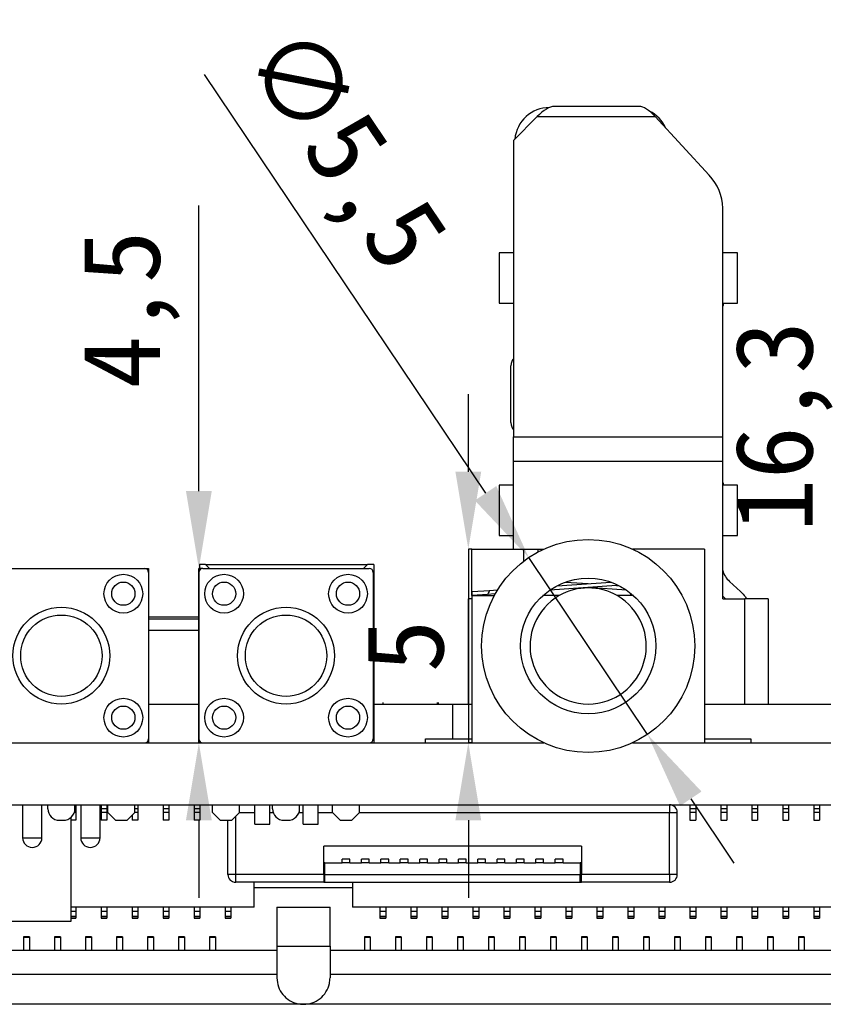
# Model space of a CAD drawing. Header units: millimetres. Extents: x 1603 to 1900, y 1655 to 2075.
# Tile 44 of 52: x 1818 to 1839, y 1864 to 1890. Entities that reach past the tile are written whole.
import ezdxf

# ---------------------------------------------------------------- set-up
doc = ezdxf.new("R2010")
doc.units = ezdxf.units.MM
doc.styles.add('黑体高度2mm', font='simhei.ttf', dxfattribs={"height": 2})
doc.dimstyles.new('红色高度2mm', dxfattribs={"dimtxt": 2, "dimasz": 2, "dimexe": 0, "dimexo": 0, "dimtad": 1, "dimdec": 1, "dimtxsty": '黑体高度2mm', "dimcen": 2.5, "dimclrd": 1, "dimclre": 1, "dimclrt": 1, "dimadec": 0, "dimazin": 0, "dimtfac": 1, "dimtdec": 1, "dimtmove": 0, "dimatfit": 3, "dimfxl": 1, "dimarcsym": 0})

# ---------------------------------------------------------------- blocks, each defined once
blk = doc.blocks.new('*D116')
at = {"color": 1, "lineweight": -2, "transparency": 16777216}
for p, q in [((1822.639, 1877.362), (1822.639, 1884.735)), ((1822.739, 1875.362), (1822.639, 1875.362)), ((1822.639, 1870.862), (1822.639, 1875.362)), ((1822.652, 1870.862), (1822.639, 1870.862)), ((1822.639, 1868.862), (1822.639, 1866.862))]:
    blk.add_line(p, q, dxfattribs=at)
at = {"color": 1, "transparency": 16777216}
for points in [[(1822.305, 1877.362), (1822.972, 1877.362), (1822.639, 1875.362)], [(1822.305, 1868.862), (1822.972, 1868.862), (1822.639, 1870.862)]]:
    blk.add_solid(points, dxfattribs=at)
at = {"layer": 'Defpoints', "color": 0, "transparency": 16777216}
for p in [(1822.639, 1875.362), (1822.739, 1875.362), (1822.652, 1870.862)]:
    blk.add_point(p, dxfattribs=at)
at = {"color": 1, "transparency": 16777216, "insert": (1820.89, 1882.048), "char_height": 2, "attachment_point": 5, "rotation": 90, "style": '黑体高度2mm'}
blk.add_mtext('4,5', dxfattribs=at)
blk = doc.blocks.new('*D117')
at = {"color": 1, "lineweight": -2, "transparency": 16777216}
for p, q in [((1829.595, 1877.862), (1829.595, 1879.862)), ((1829.689, 1875.862), (1829.595, 1875.862)), ((1829.595, 1875.862), (1829.595, 1870.862)), ((1829.689, 1870.862), (1829.595, 1870.862)), ((1829.595, 1868.862), (1829.595, 1866.862))]:
    blk.add_line(p, q, dxfattribs=at)
at = {"color": 1, "transparency": 16777216}
for points in [[(1829.261, 1877.862), (1829.928, 1877.862), (1829.595, 1875.862)], [(1829.261, 1868.862), (1829.928, 1868.862), (1829.595, 1870.862)]]:
    blk.add_solid(points, dxfattribs=at)
at = {"layer": 'Defpoints', "color": 0, "transparency": 16777216}
for p in [(1829.689, 1875.862), (1829.595, 1870.862), (1829.689, 1870.862)]:
    blk.add_point(p, dxfattribs=at)
at = {"color": 1, "transparency": 16777216, "insert": (1827.97, 1873.362), "char_height": 2, "attachment_point": 5, "rotation": 90, "style": '黑体高度2mm'}
blk.add_mtext('5', dxfattribs=at)
blk = doc.blocks.new('*D118')
at = {"color": 1, "lineweight": -2, "transparency": 16777216}
for p, q in [((1841.538, 1887.202), (1839.488, 1887.202)), ((1839.488, 1885.202), (1839.488, 1872.862)), ((1841.538, 1870.862), (1839.488, 1870.862))]:
    blk.add_line(p, q, dxfattribs=at)
at = {"color": 1, "transparency": 16777216}
for points in [[(1839.155, 1885.202), (1839.822, 1885.202), (1839.488, 1887.202)], [(1839.155, 1872.862), (1839.822, 1872.862), (1839.488, 1870.862)]]:
    blk.add_solid(points, dxfattribs=at)
at = {"layer": 'Defpoints', "color": 0, "transparency": 16777216}
for p in [(1841.538, 1887.202), (1839.488, 1870.862), (1841.538, 1870.862)]:
    blk.add_point(p, dxfattribs=at)
at = {"color": 1, "transparency": 16777216, "insert": (1837.74, 1879.032), "char_height": 2, "attachment_point": 5, "rotation": 90, "style": '黑体高度2mm'}
blk.add_mtext('16,3', dxfattribs=at)
blk = doc.blocks.new('*D125')
at = {"color": 1, "lineweight": -2, "transparency": 16777216}
for p, q in [((1822.777, 1888.115), (1830.04, 1877.304)), ((1834.222, 1871.079), (1831.155, 1875.644)), ((1835.337, 1869.419), (1836.453, 1867.759))]:
    blk.add_line(p, q, dxfattribs=at)
at = {"color": 1, "transparency": 16777216}
for points in [[(1830.316, 1877.49), (1829.763, 1877.118), (1831.155, 1875.644)], [(1835.614, 1869.605), (1835.061, 1869.233), (1834.222, 1871.079)]]:
    blk.add_solid(points, dxfattribs=at)
at = {"layer": 'Defpoints', "color": 0, "transparency": 16777216}
for p in [(1831.155, 1875.644), (1834.222, 1871.079)]:
    blk.add_point(p, dxfattribs=at)
at = {"color": 1, "transparency": 16777216, "insert": (1826.241, 1886.095), "char_height": 2, "attachment_point": 5, "rotation": 303.8946, "style": '黑体高度2mm'}
blk.add_mtext('∅5,5', dxfattribs=at)

msp = doc.modelspace()

# ---------------------------------------------------------------- linework, layer by layer
at = {"color": 7, "linetype": 'Continuous', "lineweight": 25}
for p, q in [((1834.006, 1887.291), (1831.815, 1887.291)), ((1831.37, 1887.028), (1830.765, 1886.416)), ((1831.37, 1887.028), (1834.42, 1887.028)), ((1835.81, 1885.514), (1834.42, 1887.028)), ((1830.765, 1886.416), (1830.765, 1878.758)), ((1836.165, 1878.758), (1836.165, 1884.667)), ((1830.39, 1883.512), (1830.39, 1882.212)), ((1830.765, 1883.512), (1830.39, 1883.512)), ((1836.54, 1883.512), (1836.165, 1883.512)), ((1836.54, 1882.212), (1836.54, 1883.512)), ((1830.39, 1882.212), (1830.765, 1882.212)), ((1836.165, 1882.212), (1836.54, 1882.212)), ((1830.696, 1879.13), (1830.696, 1880.593)), ((1830.765, 1878.758), (1836.165, 1878.758)), ((1830.765, 1878.121), (1830.765, 1878.758)), ((1836.165, 1878.121), (1836.165, 1878.758)), ((1830.765, 1875.862), (1830.765, 1878.121)), ((1836.165, 1878.121), (1830.765, 1878.121)), ((1836.165, 1874.582), (1836.165, 1878.121)), ((1830.39, 1877.512), (1830.39, 1876.212)), ((1830.765, 1877.512), (1830.39, 1877.512)), ((1836.54, 1877.512), (1836.165, 1877.512)), ((1836.54, 1876.212), (1836.54, 1877.512)), ((1830.39, 1876.212), (1830.765, 1876.212)), ((1836.165, 1876.212), (1836.54, 1876.212)), ((1829.689, 1874.662), (1829.689, 1875.862)), ((1829.689, 1875.862), (1831.022, 1875.862)), ((1831.022, 1875.862), (1831.022, 1875.549)), ((1831.022, 1875.862), (1831.387, 1875.862)), ((1831.387, 1875.862), (1831.543, 1875.862)), ((1831.387, 1875.862), (1831.387, 1875.784)), ((1835.689, 1875.862), (1833.834, 1875.862)), ((1835.689, 1875.862), (1835.689, 1870.862)), ((1822.812, 1875.462), (1822.652, 1875.462)), ((1822.652, 1875.462), (1822.652, 1875.312)), ((1822.912, 1875.362), (1822.812, 1875.462)), ((1822.812, 1875.462), (1826.992, 1875.462)), ((1826.992, 1875.462), (1826.892, 1875.362)), ((1827.152, 1875.462), (1826.992, 1875.462)), ((1827.152, 1875.462), (1827.152, 1874.462)), ((1816.939, 1875.362), (1821.239, 1875.362)), ((1821.239, 1875.362), (1821.338, 1875.362)), ((1821.338, 1875.362), (1821.338, 1875.266)), ((1821.339, 1875.262), (1821.339, 1870.962)), ((1822.639, 1875.262), (1822.639, 1870.962)), ((1822.739, 1875.362), (1827.039, 1875.362)), ((1827.139, 1875.262), (1827.139, 1870.962)), ((1831.887, 1874.917), (1833.271, 1875.012)), ((1832.106, 1875.012), (1832.689, 1874.972)), ((1836.338, 1875.03), (1836.623, 1874.769)), ((1829.691, 1874.767), (1830.143, 1874.798)), ((1829.698, 1874.667), (1829.691, 1874.767)), ((1830.091, 1874.694), (1829.698, 1874.667)), ((1830.29, 1874.708), (1830.091, 1874.694)), ((1830.143, 1874.798), (1830.352, 1874.812)), ((1833.42, 1874.922), (1831.697, 1874.804)), ((1833.68, 1874.804), (1832.689, 1874.872)), ((1833.421, 1874.922), (1833.49, 1874.917)), ((1833.79, 1874.662), (1833.79, 1874.722)), ((1827.152, 1874.462), (1827.139, 1874.462)), ((1827.152, 1874.462), (1827.152, 1870.862)), ((1829.595, 1871.862), (1829.595, 1874.582)), ((1829.689, 1874.662), (1829.689, 1870.862)), ((1829.689, 1874.662), (1830.265, 1874.662)), ((1831.94, 1874.662), (1831.517, 1874.662)), ((1833.86, 1874.662), (1833.437, 1874.662)), ((1836.235, 1874.582), (1836.165, 1874.646)), ((1836.165, 1874.582), (1836.735, 1874.582)), ((1837.335, 1874.582), (1837.335, 1871.862)), ((1821.339, 1874.112), (1822.639, 1874.112)), ((1822.639, 1873.762), (1821.339, 1873.762)), ((1827.39, 1871.899), (1827.39, 1871.862)), ((1828.795, 1871.862), (1828.795, 1871.899)), ((1828.802, 1871.862), (1828.802, 1871.899)), ((1828.822, 1871.862), (1828.822, 1871.899)), ((1821.339, 1871.862), (1822.639, 1871.862)), ((1827.152, 1871.862), (1829.189, 1871.862)), ((1829.189, 1871.862), (1829.189, 1870.964)), ((1829.189, 1871.862), (1829.689, 1871.862)), ((1835.689, 1871.862), (1840.133, 1871.862)), ((1806.189, 1870.862), (1829.689, 1870.862)), ((1821.338, 1870.957), (1821.338, 1870.862)), ((1822.652, 1870.912), (1822.652, 1870.862)), ((1828.489, 1870.962), (1828.489, 1870.964)), ((1828.489, 1870.964), (1829.689, 1870.964)), ((1828.489, 1870.862), (1828.489, 1870.962)), ((1828.489, 1870.962), (1829.689, 1870.962)), ((1829.689, 1870.862), (1831.543, 1870.862)), ((1833.834, 1870.862), (1835.689, 1870.862)), ((1835.689, 1870.962), (1836.889, 1870.962)), ((1835.689, 1870.862), (1873.189, 1870.862)), ((1836.889, 1870.962), (1836.889, 1870.862)), ((1806.189, 1869.262), (1873.189, 1869.262)), ((1818.088, 1869.262), (1818.088, 1868.412)), ((1818.588, 1868.412), (1818.588, 1869.262)), ((1818.739, 1869.162), (1818.739, 1869.262)), ((1819.439, 1869.162), (1819.439, 1869.262)), ((1819.464, 1869.262), (1819.464, 1869.162)), ((1819.464, 1869.162), (1819.464, 1869.062)), ((1819.588, 1869.262), (1819.588, 1868.412)), ((1820.088, 1868.412), (1820.088, 1869.262)), ((1820.114, 1869.262), (1820.114, 1869.162)), ((1820.264, 1869.162), (1820.114, 1869.162)), ((1820.114, 1869.162), (1820.114, 1869.062)), ((1820.264, 1869.262), (1820.264, 1869.162)), ((1820.264, 1869.162), (1820.264, 1869.062)), ((1820.289, 1869.062), (1820.289, 1869.262)), ((1820.989, 1869.062), (1820.989, 1869.262)), ((1821.064, 1869.262), (1821.064, 1869.162)), ((1821.064, 1869.162), (1821.064, 1869.062)), ((1821.714, 1869.262), (1821.714, 1869.162)), ((1821.864, 1869.162), (1821.714, 1869.162)), ((1821.714, 1869.162), (1821.714, 1869.062)), ((1821.864, 1869.262), (1821.864, 1869.162)), ((1821.864, 1869.162), (1821.864, 1869.062)), ((1822.514, 1869.262), (1822.514, 1869.162)), ((1822.664, 1869.162), (1822.514, 1869.162)), ((1822.514, 1869.162), (1822.514, 1869.062)), ((1822.664, 1869.262), (1822.664, 1869.162)), ((1822.664, 1869.162), (1822.664, 1869.062)), ((1822.989, 1869.062), (1822.989, 1869.262)), ((1823.689, 1869.062), (1823.689, 1869.262)), ((1824.082, 1868.762), (1824.082, 1869.262)), ((1824.472, 1868.762), (1824.472, 1869.262)), ((1824.539, 1869.162), (1824.539, 1869.262)), ((1825.239, 1869.162), (1825.239, 1869.262)), ((1825.332, 1868.762), (1825.332, 1869.262)), ((1825.722, 1868.762), (1825.722, 1869.262)), ((1826.089, 1869.062), (1826.089, 1869.262)), ((1826.789, 1869.062), (1826.789, 1869.262)), ((1834.789, 1869.262), (1834.789, 1869.062)), ((1835.314, 1869.262), (1835.314, 1869.162)), ((1835.464, 1869.162), (1835.314, 1869.162)), ((1835.314, 1869.162), (1835.314, 1869.062)), ((1835.464, 1869.262), (1835.464, 1869.162)), ((1835.464, 1869.162), (1835.464, 1869.062)), ((1836.114, 1869.262), (1836.114, 1869.162)), ((1836.264, 1869.162), (1836.114, 1869.162)), ((1836.114, 1869.162), (1836.114, 1869.062)), ((1836.264, 1869.262), (1836.264, 1869.162)), ((1836.264, 1869.162), (1836.264, 1869.062)), ((1836.914, 1869.262), (1836.914, 1869.162)), ((1837.064, 1869.162), (1836.914, 1869.162)), ((1836.914, 1869.162), (1836.914, 1869.062)), ((1837.064, 1869.262), (1837.064, 1869.162)), ((1837.064, 1869.162), (1837.064, 1869.062)), ((1837.714, 1869.262), (1837.714, 1869.162)), ((1837.864, 1869.162), (1837.714, 1869.162)), ((1837.714, 1869.162), (1837.714, 1869.062)), ((1837.864, 1869.262), (1837.864, 1869.162)), ((1837.864, 1869.162), (1837.864, 1869.062)), ((1838.514, 1869.262), (1838.514, 1869.162)), ((1838.664, 1869.162), (1838.514, 1869.162)), ((1838.514, 1869.162), (1838.514, 1869.062)), ((1838.664, 1869.262), (1838.664, 1869.162)), ((1838.664, 1869.162), (1838.664, 1869.062)), ((1819.039, 1868.862), (1819.139, 1868.862)), ((1819.339, 1866.262), (1819.339, 1868.938)), ((1819.464, 1869.062), (1819.421, 1869.062)), ((1819.464, 1869.062), (1819.464, 1868.862)), ((1820.264, 1869.062), (1820.114, 1869.062)), ((1820.114, 1869.062), (1820.114, 1868.862)), ((1820.264, 1868.862), (1820.114, 1868.862)), ((1820.264, 1869.062), (1820.264, 1868.862)), ((1820.289, 1869.062), (1820.489, 1868.862)), ((1820.489, 1868.862), (1820.789, 1868.862)), ((1820.789, 1868.862), (1820.989, 1869.062)), ((1820.914, 1868.987), (1820.914, 1868.862)), ((1821.064, 1868.862), (1820.914, 1868.862)), ((1821.064, 1869.062), (1820.989, 1869.062)), ((1821.064, 1869.062), (1821.064, 1868.862)), ((1821.864, 1869.062), (1821.714, 1869.062)), ((1821.714, 1869.062), (1821.714, 1868.862)), ((1821.864, 1868.862), (1821.714, 1868.862)), ((1821.864, 1869.062), (1821.864, 1868.862)), ((1822.664, 1869.062), (1822.514, 1869.062)), ((1822.514, 1869.062), (1822.514, 1868.862)), ((1822.664, 1868.862), (1822.514, 1868.862)), ((1822.664, 1869.062), (1822.664, 1868.862)), ((1822.989, 1869.062), (1823.189, 1868.862)), ((1823.189, 1868.862), (1823.489, 1868.862)), ((1823.389, 1867.462), (1823.389, 1868.862)), ((1823.489, 1868.862), (1823.689, 1869.062)), ((1824.839, 1868.862), (1824.939, 1868.862)), ((1826.089, 1869.062), (1826.289, 1868.862)), ((1826.289, 1868.862), (1826.589, 1868.862)), ((1826.589, 1868.862), (1826.789, 1869.062)), ((1834.789, 1869.062), (1834.989, 1869.062)), ((1834.789, 1867.462), (1834.789, 1869.062)), ((1834.989, 1867.462), (1834.989, 1869.062)), ((1835.464, 1869.062), (1835.314, 1869.062)), ((1835.314, 1869.062), (1835.314, 1868.862)), ((1835.314, 1868.862), (1835.464, 1868.862)), ((1835.464, 1869.062), (1835.464, 1868.862)), ((1836.264, 1869.062), (1836.114, 1869.062)), ((1836.114, 1869.062), (1836.114, 1868.862)), ((1836.114, 1868.862), (1836.264, 1868.862)), ((1836.264, 1869.062), (1836.264, 1868.862)), ((1837.064, 1869.062), (1836.914, 1869.062)), ((1836.914, 1869.062), (1836.914, 1868.862)), ((1836.914, 1868.862), (1837.064, 1868.862)), ((1837.064, 1869.062), (1837.064, 1868.862)), ((1837.864, 1869.062), (1837.714, 1869.062)), ((1837.714, 1869.062), (1837.714, 1868.862)), ((1837.714, 1868.862), (1837.864, 1868.862)), ((1837.864, 1869.062), (1837.864, 1868.862)), ((1838.664, 1869.062), (1838.514, 1869.062)), ((1838.514, 1869.062), (1838.514, 1868.862)), ((1838.514, 1868.862), (1838.664, 1868.862)), ((1838.664, 1869.062), (1838.664, 1868.862)), ((1824.082, 1868.762), (1824.472, 1868.762)), ((1825.332, 1868.762), (1825.722, 1868.762)), ((1832.514, 1868.192), (1825.864, 1868.192)), ((1825.864, 1867.462), (1825.864, 1868.192)), ((1832.514, 1868.192), (1832.514, 1867.462)), ((1826.539, 1867.858), (1826.339, 1867.858)), ((1826.339, 1867.762), (1826.339, 1867.858)), ((1826.539, 1867.762), (1826.539, 1867.858)), ((1827.039, 1867.858), (1826.839, 1867.858)), ((1826.839, 1867.762), (1826.839, 1867.858)), ((1827.039, 1867.762), (1827.039, 1867.858)), ((1827.539, 1867.858), (1827.339, 1867.858)), ((1827.339, 1867.762), (1827.339, 1867.858)), ((1827.539, 1867.762), (1827.539, 1867.858)), ((1828.039, 1867.858), (1827.839, 1867.858)), ((1827.839, 1867.762), (1827.839, 1867.858)), ((1828.039, 1867.762), (1828.039, 1867.858)), ((1828.539, 1867.858), (1828.339, 1867.858)), ((1828.339, 1867.762), (1828.339, 1867.858)), ((1828.539, 1867.762), (1828.539, 1867.858)), ((1829.039, 1867.858), (1828.839, 1867.858)), ((1828.839, 1867.762), (1828.839, 1867.858)), ((1829.039, 1867.762), (1829.039, 1867.858)), ((1829.539, 1867.858), (1829.339, 1867.858)), ((1829.339, 1867.762), (1829.339, 1867.858)), ((1829.539, 1867.762), (1829.539, 1867.858)), ((1830.039, 1867.858), (1829.839, 1867.858)), ((1829.839, 1867.762), (1829.839, 1867.858)), ((1830.039, 1867.762), (1830.039, 1867.858)), ((1830.539, 1867.858), (1830.339, 1867.858)), ((1830.339, 1867.762), (1830.339, 1867.858)), ((1830.539, 1867.762), (1830.539, 1867.858)), ((1831.039, 1867.858), (1830.839, 1867.858)), ((1830.839, 1867.762), (1830.839, 1867.858)), ((1831.039, 1867.762), (1831.039, 1867.858)), ((1831.539, 1867.858), (1831.339, 1867.858)), ((1831.339, 1867.762), (1831.339, 1867.858)), ((1831.539, 1867.762), (1831.539, 1867.858)), ((1832.039, 1867.858), (1831.839, 1867.858)), ((1831.839, 1867.762), (1831.839, 1867.858)), ((1832.039, 1867.762), (1832.039, 1867.858)), ((1825.894, 1867.762), (1825.864, 1867.762)), ((1825.894, 1867.462), (1825.894, 1867.762)), ((1825.894, 1867.762), (1826.339, 1867.762)), ((1826.539, 1867.762), (1826.339, 1867.762)), ((1826.539, 1867.762), (1826.839, 1867.762)), ((1827.039, 1867.762), (1826.839, 1867.762)), ((1827.039, 1867.762), (1827.339, 1867.762)), ((1827.539, 1867.762), (1827.339, 1867.762)), ((1827.539, 1867.762), (1827.839, 1867.762)), ((1828.039, 1867.762), (1827.839, 1867.762)), ((1828.039, 1867.762), (1828.339, 1867.762)), ((1828.539, 1867.762), (1828.339, 1867.762)), ((1828.539, 1867.762), (1828.839, 1867.762)), ((1829.039, 1867.762), (1828.839, 1867.762)), ((1829.039, 1867.762), (1829.339, 1867.762)), ((1829.539, 1867.762), (1829.339, 1867.762)), ((1829.539, 1867.762), (1829.839, 1867.762)), ((1830.039, 1867.762), (1829.839, 1867.762)), ((1830.039, 1867.762), (1830.339, 1867.762)), ((1830.539, 1867.762), (1830.339, 1867.762)), ((1830.539, 1867.762), (1830.839, 1867.762)), ((1831.039, 1867.762), (1830.839, 1867.762)), ((1831.039, 1867.762), (1831.339, 1867.762)), ((1831.539, 1867.762), (1831.339, 1867.762)), ((1831.539, 1867.762), (1831.839, 1867.762)), ((1832.039, 1867.762), (1831.839, 1867.762)), ((1832.039, 1867.762), (1832.484, 1867.762)), ((1832.484, 1867.762), (1832.484, 1867.462)), ((1832.514, 1867.762), (1832.484, 1867.762)), ((1823.589, 1867.462), (1823.389, 1867.462)), ((1825.864, 1867.462), (1823.589, 1867.462)), ((1823.589, 1867.262), (1823.589, 1867.462)), ((1825.864, 1867.462), (1825.864, 1867.262)), ((1825.894, 1867.462), (1832.484, 1867.462)), ((1825.894, 1867.262), (1825.894, 1867.462)), ((1832.484, 1867.262), (1832.484, 1867.462)), ((1834.789, 1867.462), (1832.514, 1867.462)), ((1832.514, 1867.262), (1832.514, 1867.462)), ((1834.989, 1867.462), (1834.789, 1867.462)), ((1834.789, 1867.462), (1834.789, 1867.262)), ((1825.864, 1867.262), (1823.589, 1867.262)), ((1824.069, 1866.622), (1824.069, 1867.262)), ((1826.609, 1867.122), (1824.069, 1867.122)), ((1825.864, 1867.262), (1825.894, 1867.262)), ((1825.894, 1867.262), (1832.484, 1867.262)), ((1826.609, 1867.262), (1826.609, 1866.622)), ((1832.484, 1867.262), (1832.514, 1867.262)), ((1834.789, 1867.262), (1832.514, 1867.262)), ((1824.069, 1866.622), (1819.339, 1866.622)), ((1819.464, 1866.622), (1819.464, 1866.517)), ((1820.114, 1866.622), (1820.114, 1866.517)), ((1820.264, 1866.622), (1820.264, 1866.517)), ((1820.914, 1866.622), (1820.914, 1866.517)), ((1821.064, 1866.622), (1821.064, 1866.517)), ((1821.714, 1866.622), (1821.714, 1866.517)), ((1821.864, 1866.622), (1821.864, 1866.517)), ((1822.514, 1866.622), (1822.514, 1866.517)), ((1822.664, 1866.622), (1822.664, 1866.517)), ((1823.314, 1866.622), (1823.314, 1866.517)), ((1823.464, 1866.622), (1823.464, 1866.517)), ((1824.654, 1866.622), (1824.654, 1865.612)), ((1824.654, 1866.622), (1826.024, 1866.622)), ((1826.024, 1865.612), (1826.024, 1866.622)), ((1839.039, 1866.622), (1826.609, 1866.622)), ((1827.314, 1866.622), (1827.314, 1866.517)), ((1827.464, 1866.622), (1827.464, 1866.517)), ((1828.114, 1866.622), (1828.114, 1866.517)), ((1828.264, 1866.622), (1828.264, 1866.517)), ((1828.914, 1866.622), (1828.914, 1866.517)), ((1829.064, 1866.622), (1829.064, 1866.517)), ((1829.714, 1866.622), (1829.714, 1866.517)), ((1829.864, 1866.622), (1829.864, 1866.517)), ((1830.514, 1866.622), (1830.514, 1866.517)), ((1830.664, 1866.622), (1830.664, 1866.517)), ((1831.314, 1866.622), (1831.314, 1866.517)), ((1831.464, 1866.622), (1831.464, 1866.517)), ((1832.114, 1866.622), (1832.114, 1866.517)), ((1832.264, 1866.622), (1832.264, 1866.517)), ((1832.914, 1866.622), (1832.914, 1866.517)), ((1833.064, 1866.622), (1833.064, 1866.517)), ((1833.714, 1866.622), (1833.714, 1866.517)), ((1833.864, 1866.622), (1833.864, 1866.517)), ((1834.514, 1866.622), (1834.514, 1866.517)), ((1834.664, 1866.622), (1834.664, 1866.517)), ((1835.314, 1866.622), (1835.314, 1866.517)), ((1835.464, 1866.622), (1835.464, 1866.517)), ((1836.114, 1866.622), (1836.114, 1866.517)), ((1836.264, 1866.622), (1836.264, 1866.517)), ((1836.914, 1866.622), (1836.914, 1866.517)), ((1837.064, 1866.622), (1837.064, 1866.517)), ((1837.714, 1866.622), (1837.714, 1866.517)), ((1837.864, 1866.622), (1837.864, 1866.517)), ((1838.514, 1866.622), (1838.514, 1866.517)), ((1838.664, 1866.622), (1838.664, 1866.517)), ((1819.339, 1866.517), (1819.464, 1866.517)), ((1819.339, 1866.332), (1819.464, 1866.332)), ((1819.464, 1866.517), (1819.464, 1866.38)), ((1819.464, 1866.38), (1819.464, 1866.339)), ((1819.464, 1866.339), (1819.464, 1866.332)), ((1820.114, 1866.517), (1820.264, 1866.517)), ((1820.114, 1866.517), (1820.114, 1866.38)), ((1820.264, 1866.38), (1820.114, 1866.38)), ((1820.114, 1866.38), (1820.114, 1866.339)), ((1820.264, 1866.339), (1820.114, 1866.339)), ((1820.114, 1866.339), (1820.114, 1866.332)), ((1820.114, 1866.332), (1820.264, 1866.332)), ((1820.264, 1866.517), (1820.264, 1866.38)), ((1820.264, 1866.38), (1820.264, 1866.339)), ((1820.264, 1866.339), (1820.264, 1866.332)), ((1820.914, 1866.517), (1821.064, 1866.517)), ((1820.914, 1866.517), (1820.914, 1866.38)), ((1821.064, 1866.38), (1820.914, 1866.38)), ((1820.914, 1866.38), (1820.914, 1866.339)), ((1821.064, 1866.339), (1820.914, 1866.339)), ((1820.914, 1866.339), (1820.914, 1866.332)), ((1820.914, 1866.332), (1821.064, 1866.332)), ((1821.064, 1866.517), (1821.064, 1866.38)), ((1821.064, 1866.38), (1821.064, 1866.339)), ((1821.064, 1866.339), (1821.064, 1866.332)), ((1821.714, 1866.517), (1821.864, 1866.517)), ((1821.714, 1866.517), (1821.714, 1866.38)), ((1821.864, 1866.38), (1821.714, 1866.38)), ((1821.714, 1866.38), (1821.714, 1866.339)), ((1821.864, 1866.339), (1821.714, 1866.339)), ((1821.714, 1866.339), (1821.714, 1866.332)), ((1821.714, 1866.332), (1821.864, 1866.332)), ((1821.864, 1866.517), (1821.864, 1866.38)), ((1821.864, 1866.38), (1821.864, 1866.339)), ((1821.864, 1866.339), (1821.864, 1866.332)), ((1822.514, 1866.517), (1822.664, 1866.517)), ((1822.514, 1866.517), (1822.514, 1866.38)), ((1822.664, 1866.38), (1822.514, 1866.38)), ((1822.514, 1866.38), (1822.514, 1866.339)), ((1822.664, 1866.339), (1822.514, 1866.339)), ((1822.514, 1866.339), (1822.514, 1866.332)), ((1822.514, 1866.332), (1822.664, 1866.332)), ((1822.664, 1866.517), (1822.664, 1866.38)), ((1822.664, 1866.38), (1822.664, 1866.339)), ((1822.664, 1866.339), (1822.664, 1866.332)), ((1823.314, 1866.517), (1823.464, 1866.517)), ((1823.314, 1866.517), (1823.314, 1866.38)), ((1823.464, 1866.38), (1823.314, 1866.38)), ((1823.314, 1866.38), (1823.314, 1866.339)), ((1823.464, 1866.339), (1823.314, 1866.339)), ((1823.314, 1866.339), (1823.314, 1866.332)), ((1823.314, 1866.332), (1823.464, 1866.332)), ((1823.464, 1866.517), (1823.464, 1866.38)), ((1823.464, 1866.38), (1823.464, 1866.339)), ((1823.464, 1866.339), (1823.464, 1866.332)), ((1827.314, 1866.517), (1827.464, 1866.517)), ((1827.314, 1866.517), (1827.314, 1866.38)), ((1827.464, 1866.38), (1827.314, 1866.38)), ((1827.314, 1866.38), (1827.314, 1866.339)), ((1827.464, 1866.339), (1827.314, 1866.339)), ((1827.314, 1866.339), (1827.314, 1866.332)), ((1827.314, 1866.332), (1827.464, 1866.332)), ((1827.464, 1866.517), (1827.464, 1866.38)), ((1827.464, 1866.38), (1827.464, 1866.339)), ((1827.464, 1866.339), (1827.464, 1866.332)), ((1828.114, 1866.517), (1828.264, 1866.517)), ((1828.114, 1866.517), (1828.114, 1866.38)), ((1828.264, 1866.38), (1828.114, 1866.38)), ((1828.114, 1866.38), (1828.114, 1866.339)), ((1828.264, 1866.339), (1828.114, 1866.339)), ((1828.114, 1866.339), (1828.114, 1866.332)), ((1828.114, 1866.332), (1828.264, 1866.332)), ((1828.264, 1866.517), (1828.264, 1866.38)), ((1828.264, 1866.38), (1828.264, 1866.339)), ((1828.264, 1866.339), (1828.264, 1866.332)), ((1828.914, 1866.517), (1829.064, 1866.517)), ((1828.914, 1866.517), (1828.914, 1866.38)), ((1829.064, 1866.38), (1828.914, 1866.38)), ((1828.914, 1866.38), (1828.914, 1866.339)), ((1829.064, 1866.339), (1828.914, 1866.339)), ((1828.914, 1866.339), (1828.914, 1866.332)), ((1828.914, 1866.332), (1829.064, 1866.332)), ((1829.064, 1866.517), (1829.064, 1866.38)), ((1829.064, 1866.38), (1829.064, 1866.339)), ((1829.064, 1866.339), (1829.064, 1866.332)), ((1829.714, 1866.517), (1829.864, 1866.517)), ((1829.714, 1866.517), (1829.714, 1866.38)), ((1829.864, 1866.38), (1829.714, 1866.38)), ((1829.714, 1866.38), (1829.714, 1866.339)), ((1829.864, 1866.339), (1829.714, 1866.339)), ((1829.714, 1866.339), (1829.714, 1866.332)), ((1829.714, 1866.332), (1829.864, 1866.332)), ((1829.864, 1866.517), (1829.864, 1866.38)), ((1829.864, 1866.38), (1829.864, 1866.339)), ((1829.864, 1866.339), (1829.864, 1866.332)), ((1830.514, 1866.517), (1830.664, 1866.517)), ((1830.514, 1866.517), (1830.514, 1866.38)), ((1830.664, 1866.38), (1830.514, 1866.38)), ((1830.514, 1866.38), (1830.514, 1866.339)), ((1830.664, 1866.339), (1830.514, 1866.339)), ((1830.514, 1866.339), (1830.514, 1866.332)), ((1830.514, 1866.332), (1830.664, 1866.332)), ((1830.664, 1866.517), (1830.664, 1866.38)), ((1830.664, 1866.38), (1830.664, 1866.339)), ((1830.664, 1866.339), (1830.664, 1866.332)), ((1831.314, 1866.517), (1831.464, 1866.517)), ((1831.314, 1866.517), (1831.314, 1866.38)), ((1831.464, 1866.38), (1831.314, 1866.38)), ((1831.314, 1866.38), (1831.314, 1866.339)), ((1831.464, 1866.339), (1831.314, 1866.339)), ((1831.314, 1866.339), (1831.314, 1866.332)), ((1831.314, 1866.332), (1831.464, 1866.332)), ((1831.464, 1866.517), (1831.464, 1866.38)), ((1831.464, 1866.38), (1831.464, 1866.339)), ((1831.464, 1866.339), (1831.464, 1866.332)), ((1832.114, 1866.517), (1832.264, 1866.517)), ((1832.114, 1866.517), (1832.114, 1866.38)), ((1832.264, 1866.38), (1832.114, 1866.38)), ((1832.114, 1866.38), (1832.114, 1866.339)), ((1832.264, 1866.339), (1832.114, 1866.339)), ((1832.114, 1866.339), (1832.114, 1866.332)), ((1832.114, 1866.332), (1832.264, 1866.332)), ((1832.264, 1866.517), (1832.264, 1866.38)), ((1832.264, 1866.38), (1832.264, 1866.339)), ((1832.264, 1866.339), (1832.264, 1866.332)), ((1832.914, 1866.517), (1833.064, 1866.517)), ((1832.914, 1866.517), (1832.914, 1866.38)), ((1833.064, 1866.38), (1832.914, 1866.38)), ((1832.914, 1866.38), (1832.914, 1866.339)), ((1833.064, 1866.339), (1832.914, 1866.339)), ((1832.914, 1866.339), (1832.914, 1866.332)), ((1832.914, 1866.332), (1833.064, 1866.332)), ((1833.064, 1866.517), (1833.064, 1866.38)), ((1833.064, 1866.38), (1833.064, 1866.339)), ((1833.064, 1866.339), (1833.064, 1866.332)), ((1833.714, 1866.517), (1833.864, 1866.517)), ((1833.714, 1866.517), (1833.714, 1866.38)), ((1833.864, 1866.38), (1833.714, 1866.38)), ((1833.714, 1866.38), (1833.714, 1866.339)), ((1833.864, 1866.339), (1833.714, 1866.339)), ((1833.714, 1866.339), (1833.714, 1866.332)), ((1833.714, 1866.332), (1833.864, 1866.332)), ((1833.864, 1866.517), (1833.864, 1866.38)), ((1833.864, 1866.38), (1833.864, 1866.339)), ((1833.864, 1866.339), (1833.864, 1866.332)), ((1834.514, 1866.517), (1834.664, 1866.517)), ((1834.514, 1866.517), (1834.514, 1866.38)), ((1834.664, 1866.38), (1834.514, 1866.38)), ((1834.514, 1866.38), (1834.514, 1866.339)), ((1834.664, 1866.339), (1834.514, 1866.339)), ((1834.514, 1866.339), (1834.514, 1866.332)), ((1834.514, 1866.332), (1834.664, 1866.332)), ((1834.664, 1866.517), (1834.664, 1866.38)), ((1834.664, 1866.38), (1834.664, 1866.339)), ((1834.664, 1866.339), (1834.664, 1866.332)), ((1835.314, 1866.517), (1835.464, 1866.517)), ((1835.314, 1866.517), (1835.314, 1866.38)), ((1835.464, 1866.38), (1835.314, 1866.38)), ((1835.314, 1866.38), (1835.314, 1866.339)), ((1835.464, 1866.339), (1835.314, 1866.339)), ((1835.314, 1866.339), (1835.314, 1866.332)), ((1835.314, 1866.332), (1835.464, 1866.332)), ((1835.464, 1866.517), (1835.464, 1866.38)), ((1835.464, 1866.38), (1835.464, 1866.339)), ((1835.464, 1866.339), (1835.464, 1866.332)), ((1836.114, 1866.517), (1836.264, 1866.517)), ((1836.114, 1866.517), (1836.114, 1866.38)), ((1836.264, 1866.38), (1836.114, 1866.38)), ((1836.114, 1866.38), (1836.114, 1866.339)), ((1836.264, 1866.339), (1836.114, 1866.339)), ((1836.114, 1866.339), (1836.114, 1866.332)), ((1836.114, 1866.332), (1836.264, 1866.332)), ((1836.264, 1866.517), (1836.264, 1866.38)), ((1836.264, 1866.38), (1836.264, 1866.339)), ((1836.264, 1866.339), (1836.264, 1866.332)), ((1836.914, 1866.517), (1837.064, 1866.517)), ((1836.914, 1866.517), (1836.914, 1866.38)), ((1837.064, 1866.38), (1836.914, 1866.38)), ((1836.914, 1866.38), (1836.914, 1866.339)), ((1837.064, 1866.339), (1836.914, 1866.339)), ((1836.914, 1866.339), (1836.914, 1866.332)), ((1836.914, 1866.332), (1837.064, 1866.332)), ((1837.064, 1866.517), (1837.064, 1866.38)), ((1837.064, 1866.38), (1837.064, 1866.339)), ((1837.064, 1866.339), (1837.064, 1866.332)), ((1837.714, 1866.517), (1837.864, 1866.517)), ((1837.714, 1866.517), (1837.714, 1866.38)), ((1837.864, 1866.38), (1837.714, 1866.38)), ((1837.714, 1866.38), (1837.714, 1866.339)), ((1837.864, 1866.339), (1837.714, 1866.339)), ((1837.714, 1866.339), (1837.714, 1866.332)), ((1837.714, 1866.332), (1837.864, 1866.332)), ((1837.864, 1866.517), (1837.864, 1866.38)), ((1837.864, 1866.38), (1837.864, 1866.339)), ((1837.864, 1866.339), (1837.864, 1866.332)), ((1838.514, 1866.517), (1838.664, 1866.517)), ((1838.514, 1866.517), (1838.514, 1866.38)), ((1838.664, 1866.38), (1838.514, 1866.38)), ((1838.514, 1866.38), (1838.514, 1866.339)), ((1838.664, 1866.339), (1838.514, 1866.339)), ((1838.514, 1866.339), (1838.514, 1866.332)), ((1838.514, 1866.332), (1838.664, 1866.332)), ((1838.664, 1866.517), (1838.664, 1866.38)), ((1838.664, 1866.38), (1838.664, 1866.339)), ((1838.664, 1866.339), (1838.664, 1866.332)), ((1814.839, 1866.262), (1819.339, 1866.262)), ((1818.264, 1865.852), (1818.114, 1865.852)), ((1818.114, 1865.852), (1818.114, 1865.839)), ((1818.264, 1865.839), (1818.114, 1865.839)), ((1818.114, 1865.839), (1818.114, 1865.502)), ((1818.264, 1865.852), (1818.264, 1865.839)), ((1818.264, 1865.839), (1818.264, 1865.502)), ((1819.064, 1865.852), (1818.914, 1865.852)), ((1818.914, 1865.852), (1818.914, 1865.839)), ((1819.064, 1865.839), (1818.914, 1865.839)), ((1818.914, 1865.839), (1818.914, 1865.502)), ((1819.064, 1865.852), (1819.064, 1865.839)), ((1819.064, 1865.839), (1819.064, 1865.502)), ((1819.864, 1865.852), (1819.714, 1865.852)), ((1819.714, 1865.852), (1819.714, 1865.839)), ((1819.864, 1865.839), (1819.714, 1865.839)), ((1819.714, 1865.839), (1819.714, 1865.502)), ((1819.864, 1865.852), (1819.864, 1865.839)), ((1819.864, 1865.839), (1819.864, 1865.502)), ((1820.664, 1865.852), (1820.514, 1865.852)), ((1820.514, 1865.852), (1820.514, 1865.839)), ((1820.664, 1865.839), (1820.514, 1865.839)), ((1820.514, 1865.839), (1820.514, 1865.502)), ((1820.664, 1865.852), (1820.664, 1865.839)), ((1820.664, 1865.839), (1820.664, 1865.502)), ((1821.464, 1865.852), (1821.314, 1865.852)), ((1821.314, 1865.852), (1821.314, 1865.839)), ((1821.464, 1865.839), (1821.314, 1865.839)), ((1821.314, 1865.839), (1821.314, 1865.502)), ((1821.464, 1865.852), (1821.464, 1865.839)), ((1821.464, 1865.839), (1821.464, 1865.502)), ((1822.264, 1865.852), (1822.114, 1865.852)), ((1822.114, 1865.852), (1822.114, 1865.839)), ((1822.264, 1865.839), (1822.114, 1865.839)), ((1822.114, 1865.839), (1822.114, 1865.502)), ((1822.264, 1865.852), (1822.264, 1865.839)), ((1822.264, 1865.839), (1822.264, 1865.502)), ((1823.064, 1865.852), (1822.914, 1865.852)), ((1822.914, 1865.852), (1822.914, 1865.839)), ((1823.064, 1865.839), (1822.914, 1865.839)), ((1822.914, 1865.839), (1822.914, 1865.502)), ((1823.064, 1865.852), (1823.064, 1865.839)), ((1823.064, 1865.839), (1823.064, 1865.502)), ((1827.064, 1865.852), (1826.914, 1865.852)), ((1826.914, 1865.852), (1826.914, 1865.839)), ((1827.064, 1865.839), (1826.914, 1865.839)), ((1826.914, 1865.839), (1826.914, 1865.502)), ((1827.064, 1865.852), (1827.064, 1865.839)), ((1827.064, 1865.839), (1827.064, 1865.502)), ((1827.864, 1865.852), (1827.714, 1865.852)), ((1827.714, 1865.852), (1827.714, 1865.839)), ((1827.864, 1865.839), (1827.714, 1865.839)), ((1827.714, 1865.839), (1827.714, 1865.502)), ((1827.864, 1865.852), (1827.864, 1865.839)), ((1827.864, 1865.839), (1827.864, 1865.502)), ((1828.664, 1865.852), (1828.514, 1865.852)), ((1828.514, 1865.852), (1828.514, 1865.839)), ((1828.664, 1865.839), (1828.514, 1865.839)), ((1828.514, 1865.839), (1828.514, 1865.502)), ((1828.664, 1865.852), (1828.664, 1865.839)), ((1828.664, 1865.839), (1828.664, 1865.502)), ((1829.464, 1865.852), (1829.314, 1865.852)), ((1829.314, 1865.852), (1829.314, 1865.839)), ((1829.464, 1865.839), (1829.314, 1865.839)), ((1829.314, 1865.839), (1829.314, 1865.502)), ((1829.464, 1865.852), (1829.464, 1865.839)), ((1829.464, 1865.839), (1829.464, 1865.502)), ((1830.264, 1865.852), (1830.114, 1865.852)), ((1830.114, 1865.852), (1830.114, 1865.839)), ((1830.264, 1865.839), (1830.114, 1865.839)), ((1830.114, 1865.839), (1830.114, 1865.502)), ((1830.264, 1865.852), (1830.264, 1865.839)), ((1830.264, 1865.839), (1830.264, 1865.502)), ((1831.064, 1865.852), (1830.914, 1865.852)), ((1830.914, 1865.852), (1830.914, 1865.839)), ((1831.064, 1865.839), (1830.914, 1865.839)), ((1830.914, 1865.839), (1830.914, 1865.502)), ((1831.064, 1865.852), (1831.064, 1865.839)), ((1831.064, 1865.839), (1831.064, 1865.502)), ((1831.864, 1865.852), (1831.714, 1865.852)), ((1831.714, 1865.852), (1831.714, 1865.839)), ((1831.864, 1865.839), (1831.714, 1865.839)), ((1831.714, 1865.839), (1831.714, 1865.502)), ((1831.864, 1865.852), (1831.864, 1865.839)), ((1831.864, 1865.839), (1831.864, 1865.502)), ((1832.664, 1865.852), (1832.514, 1865.852)), ((1832.514, 1865.852), (1832.514, 1865.839)), ((1832.664, 1865.839), (1832.514, 1865.839)), ((1832.514, 1865.839), (1832.514, 1865.502)), ((1832.664, 1865.852), (1832.664, 1865.839)), ((1832.664, 1865.839), (1832.664, 1865.502)), ((1833.464, 1865.852), (1833.314, 1865.852)), ((1833.314, 1865.852), (1833.314, 1865.839)), ((1833.464, 1865.839), (1833.314, 1865.839)), ((1833.314, 1865.839), (1833.314, 1865.502)), ((1833.464, 1865.852), (1833.464, 1865.839)), ((1833.464, 1865.839), (1833.464, 1865.502)), ((1834.264, 1865.852), (1834.114, 1865.852)), ((1834.114, 1865.852), (1834.114, 1865.839)), ((1834.264, 1865.839), (1834.114, 1865.839)), ((1834.114, 1865.839), (1834.114, 1865.502)), ((1834.264, 1865.852), (1834.264, 1865.839)), ((1834.264, 1865.839), (1834.264, 1865.502)), ((1835.064, 1865.852), (1834.914, 1865.852)), ((1834.914, 1865.852), (1834.914, 1865.839)), ((1835.064, 1865.839), (1834.914, 1865.839)), ((1834.914, 1865.839), (1834.914, 1865.502)), ((1835.064, 1865.852), (1835.064, 1865.839)), ((1835.064, 1865.839), (1835.064, 1865.502)), ((1835.864, 1865.852), (1835.714, 1865.852)), ((1835.714, 1865.852), (1835.714, 1865.839)), ((1835.864, 1865.839), (1835.714, 1865.839)), ((1835.714, 1865.839), (1835.714, 1865.502)), ((1835.864, 1865.852), (1835.864, 1865.839)), ((1835.864, 1865.839), (1835.864, 1865.502)), ((1836.664, 1865.852), (1836.514, 1865.852)), ((1836.514, 1865.852), (1836.514, 1865.839)), ((1836.664, 1865.839), (1836.514, 1865.839)), ((1836.514, 1865.839), (1836.514, 1865.502)), ((1836.664, 1865.852), (1836.664, 1865.839)), ((1836.664, 1865.839), (1836.664, 1865.502)), ((1837.464, 1865.852), (1837.314, 1865.852)), ((1837.314, 1865.852), (1837.314, 1865.839)), ((1837.464, 1865.839), (1837.314, 1865.839)), ((1837.314, 1865.839), (1837.314, 1865.502)), ((1837.464, 1865.852), (1837.464, 1865.839)), ((1837.464, 1865.839), (1837.464, 1865.502)), ((1838.264, 1865.852), (1838.114, 1865.852)), ((1838.114, 1865.852), (1838.114, 1865.839)), ((1838.264, 1865.839), (1838.114, 1865.839)), ((1838.114, 1865.839), (1838.114, 1865.502)), ((1838.264, 1865.852), (1838.264, 1865.839)), ((1838.264, 1865.839), (1838.264, 1865.502)), ((1824.654, 1865.612), (1826.024, 1865.612)), ((1824.654, 1865.502), (1816.239, 1865.502)), ((1842.139, 1865.502), (1826.024, 1865.502)), ((1816.239, 1864.887), (1824.654, 1864.887)), ((1826.024, 1864.887), (1842.139, 1864.887)), ((1825.339, 1864.112), (1816.239, 1864.112)), ((1842.139, 1864.112), (1825.339, 1864.112))]:
    msp.add_line(p, q, dxfattribs=at)
at = {"color": 8, "linetype": 'Continuous', "lineweight": 25}
for p, q in [((1836.735, 1871.862), (1836.735, 1874.582)), ((1821.339, 1874.062), (1822.639, 1874.062)), ((1819.464, 1869.162), (1819.439, 1869.162)), ((1821.064, 1869.162), (1820.989, 1869.162)), ((1819.464, 1868.862), (1819.339, 1868.862)), ((1823.589, 1867.462), (1823.589, 1868.962)), ((1823.689, 1869.062), (1824.082, 1869.062)), ((1824.472, 1869.062), (1824.556, 1869.062)), ((1825.221, 1869.062), (1825.332, 1869.062)), ((1825.722, 1869.062), (1826.089, 1869.062)), ((1826.789, 1869.062), (1834.789, 1869.062)), ((1818.088, 1868.412), (1818.588, 1868.412)), ((1819.588, 1868.412), (1820.088, 1868.412)), ((1819.464, 1866.38), (1819.339, 1866.38)), ((1819.464, 1866.339), (1819.339, 1866.339))]:
    msp.add_line(p, q, dxfattribs=at)
at = {"color": 7, "linetype": 'Continuous', "lineweight": 25}
for centre, radius in [((1832.689, 1873.362), 2.75), ((1820.689, 1874.712), 0.5), ((1823.289, 1874.712), 0.5), ((1826.489, 1874.712), 0.5), ((1820.689, 1874.712), 0.3), ((1823.289, 1874.712), 0.3), ((1826.489, 1874.712), 0.3), ((1832.689, 1873.362), 1.75), ((1819.089, 1873.112), 1.25), ((1824.889, 1873.112), 1.25), ((1819.089, 1873.112), 1.05), ((1824.889, 1873.112), 1.05), ((1820.689, 1871.512), 0.5), ((1823.289, 1871.512), 0.5), ((1826.489, 1871.512), 0.5), ((1820.689, 1871.512), 0.3), ((1823.289, 1871.512), 0.3), ((1826.489, 1871.512), 0.3)]:
    msp.add_circle(centre, radius, dxfattribs=at)
for centre, radius, start, end in [((1831.69, 1886.362), 0.9, 90, 174.636), ((1833.873, 1886.362), 0.9, 24.0083, 63.7803), ((1834.909, 1884.639), 1.255, 1.2698, 44.1887), ((1821.239, 1875.262), 0.1, 0, 90), ((1822.739, 1875.262), 0.1, 90, 180), ((1827.039, 1875.262), 0.1, 0, 90), ((1836.752, 1875.482), 0.613, 196.422, 227.4896), ((1831.975, 1875.182), 0.261, 255.7186, 266.085), ((1833.402, 1875.182), 0.261, 273.915, 284.2814), ((1832.689, 1873.462), 2.875, 152.306, 154.618), ((1832.689, 1873.362), 1.5, 60.0736, 119.9264), ((1832.689, 1873.362), 1.5, 119.9264, 60.0736), ((1821.239, 1870.962), 0.1, 270, 0), ((1822.739, 1870.962), 0.1, 180, 270), ((1827.039, 1870.962), 0.1, 270, 0), ((1819.039, 1869.162), 0.3, 180, 270), ((1819.139, 1869.162), 0.3, 270, 0), ((1824.839, 1869.162), 0.3, 180, 270), ((1824.939, 1869.162), 0.3, 270, 0), ((1834.789, 1869.062), 0.2, 0, 90), ((1818.338, 1868.412), 0.25, 180, 0), ((1819.838, 1868.412), 0.25, 180, 0), ((1823.589, 1867.462), 0.2, 180, 270), ((1834.789, 1867.462), 0.2, 270, 0)]:
    msp.add_arc(centre, radius, start, end, dxfattribs=at)
for centre, major_axis, ratio, start_param, end_param in [((1831.37, 1886.391), (0.535, 0.877), 0.380275, 0.227925, 1.013323), ((1834.42, 1886.391), (-0.487, 0.882), 0.366332, 5.298238, 6.083636), ((1836.088, 1882.27), (0, 0.2), 0.536421, 3.931112, 4.417561), ((1830.806, 1880.593), (0, 0.201), 0.549801, 0.386655, 1.570796), ((1830.806, 1879.13), (0, 0.201), 0.549801, 1.570796, 2.754937), ((1836.088, 1877.453), (0, 0.2), 0.536421, 5.007217, 5.493666)]:
    msp.add_ellipse(centre, major_axis=major_axis, ratio=ratio, start_param=start_param, end_param=end_param, dxfattribs=at)
for points, knots in [([(1836.623, 1874.769), (1836.668, 1874.726), (1836.727, 1874.669), (1836.765, 1874.598), (1836.774, 1874.582)], [0, 0, 0, 0, 0.770336, 1, 1, 1, 1]), ([(1829.689, 1874.582), (1829.671, 1874.582), (1829.606, 1874.582), (1829.599, 1874.582), (1829.595, 1874.582)], [0, 0, 0, 0, 0.270941, 1, 1, 1, 1]), ([(1824.654, 1865.612), (1824.654, 1865.509), (1824.654, 1865.351), (1824.654, 1865.161), (1824.654, 1865.031), (1824.654, 1864.926), (1824.654, 1864.824), (1824.654, 1864.807), (1824.654, 1864.797)], [0, 0, 0, 0, 0.239443, 0.369511, 0.5, 0.630068, 0.760557, 1, 1, 1, 1]), ([(1826.024, 1865.612), (1826.024, 1865.509), (1826.024, 1865.351), (1826.024, 1865.161), (1826.024, 1865.031), (1826.024, 1864.926), (1826.024, 1864.824), (1826.024, 1864.807), (1826.024, 1864.797)], [0, 0, 0, 0, 0.239443, 0.369511, 0.5, 0.630068, 0.760557, 1, 1, 1, 1]), ([(1824.654, 1864.797), (1824.661, 1864.717), (1824.677, 1864.561), (1824.798, 1864.355), (1824.973, 1864.202), (1825.165, 1864.123), (1825.29, 1864.115), (1825.339, 1864.112)], [0, 0, 0, 0, 0.220398, 0.435103, 0.649807, 0.864512, 1, 1, 1, 1]), ([(1825.339, 1864.112), (1825.416, 1864.119), (1825.57, 1864.134), (1825.775, 1864.252), (1825.93, 1864.426), (1826.012, 1864.619), (1826.02, 1864.746), (1826.024, 1864.797)], [0, 0, 0, 0, 0.214694, 0.429388, 0.644082, 0.858775, 1, 1, 1, 1])]:
    msp.add_open_spline(points, degree=3, knots=knots, dxfattribs=at)
msp.add_open_spline([(1837.335, 1874.582), (1837.326, 1874.582), (1837.307, 1874.582), (1837.169, 1874.582), (1836.97, 1874.582), (1836.813, 1874.582), (1836.735, 1874.582)], degree=3, dxfattribs=at)

# ---------------------------------------------------------------- dimensions: what is measured, and where the dimension line sits
dim = msp.add_diameter_dim_2p(p1=(1834.222, 1871.079), p2=(1831.155, 1875.644), dimstyle='红色高度2mm')
dim.commit()
dim.dimension.update_dxf_attribs({"geometry": '*D125', "text_midpoint": (1824.789, 1885.12), "dimtype": 163})
for base, p1, p2, picture, middle in [((1839.488, 1870.862), (1841.538, 1887.202), (1841.538, 1870.862), '*D118', (1837.74, 1879.032)), ((1822.639, 1875.362), (1822.652, 1870.862), (1822.739, 1875.362), '*D116', (1820.89, 1882.048))]:
    dim = msp.add_linear_dim(base=base, p1=p1, p2=p2, angle=90, dimstyle='红色高度2mm')
    dim.commit()
    dim.dimension.update_dxf_attribs({"geometry": picture, "text_midpoint": middle})
dim = msp.add_linear_dim(base=(1829.595, 1870.862), p1=(1829.689, 1875.862), p2=(1829.689, 1870.862), angle=90, dimstyle='红色高度2mm')
dim.commit()
dim.dimension.update_dxf_attribs({"geometry": '*D117', "text_midpoint": (1829.595, 1873.362), "dimtype": 160})

doc.saveas('drawing.dxf')
